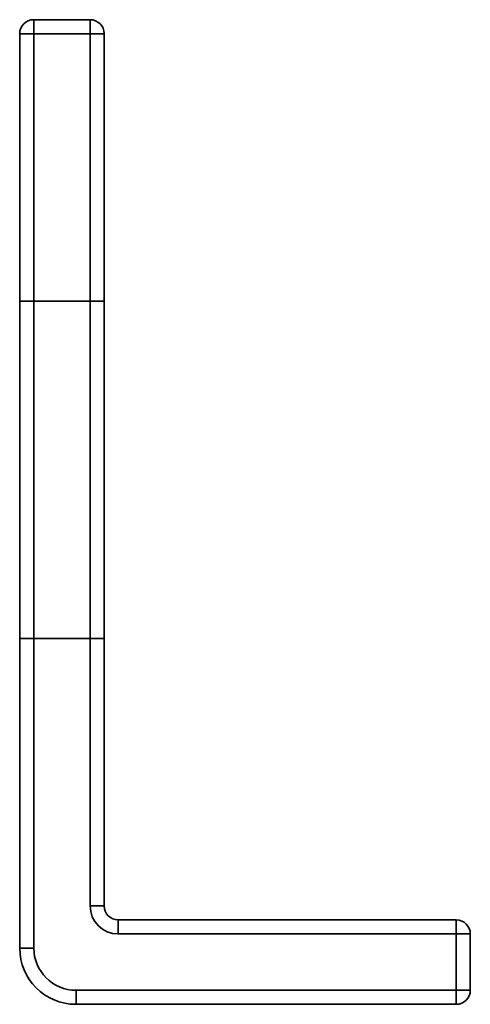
# Model space of a CAD drawing. Header units: millimetres. Extents: x 0 to 16, y 0 to 35.
import ezdxf

# ---------------------------------------------------------------- set-up
doc = ezdxf.new("R2010")
doc.units = ezdxf.units.MM
doc.layers.add('1', color=7, linetype='Continuous', true_color=0xffffff)

msp = doc.modelspace()

# ---------------------------------------------------------------- linework, layer by layer
at = {"layer": '1', "color": 252, "linetype": 'Continuous', "lineweight": 35}
for p, q in [((2.5, 35, 0.5), (0.5, 35, 0.5)), ((0.5, 35, 46.5), (2.5, 35, 46.5)), ((0.5, 35, 0.5), (0.5, 35, 46.5)), ((2.5, 35, 46.5), (2.5, 35, 0.5)), ((0, 34.5, 0.5), (0, 2, 0.5)), ((0, 2, 46.5), (0, 34.5, 46.5)), ((0, 34.5, 46.5), (0, 34.5, 0.5)), ((2.5, 34.5, 47), (0.5, 34.5, 47)), ((0.5, 2), (0.5, 34.5)), ((0.5, 34.5, 47), (0.5, 2, 47)), ((0.5, 34.5), (2.5, 34.5)), ((2.5, 3.5, 47), (2.5, 34.5, 47)), ((2.5, 34.5), (2.5, 3.5)), ((3, 34.5, 0.5), (3, 34.5, 46.5)), ((3, 34.5, 46.5), (3, 3.5, 46.5)), ((3, 3.5, 0.5), (3, 34.5, 0.5)), ((0, 25, 5), (0, 13, 5)), ((0, 25, 35), (0, 13, 35)), ((0, 25, 12), (3, 25, 12)), ((0, 13, 12), (0, 25, 12)), ((0, 13, 42), (0, 25, 42)), ((0, 25, 35), (3, 25, 35)), ((0, 25, 5), (3, 25, 5)), ((0, 25, 42), (3, 25, 42)), ((3, 13, 5), (3, 25, 5)), ((3, 13, 35), (3, 25, 35)), ((3, 25, 42), (3, 13, 42)), ((3, 25, 12), (3, 13, 12)), ((0, 13, 42), (3, 13, 42)), ((0, 13, 35), (3, 13, 35)), ((0, 13, 12), (3, 13, 12)), ((0, 13, 5), (3, 13, 5)), ((3, 3.5, 46.5), (3, 3.5, 0.5)), ((3.5, 3, 0.5), (3.5, 3, 46.5)), ((15.5, 3, 0.5), (3.5, 3, 0.5)), ((3.5, 3, 46.5), (15.5, 3, 46.5)), ((15.5, 3, 46.5), (15.5, 3, 0.5)), ((3.5, 2.5), (15.5, 2.5)), ((15.5, 2.5, 47), (3.5, 2.5, 47)), ((15.5, 0.5, 47), (15.5, 2.5, 47)), ((15.5, 2.5), (15.5, 0.5)), ((16, 0.5, 0.5), (16, 2.5, 0.5)), ((16, 2.5, 0.5), (16, 2.5, 46.5)), ((16, 2.5, 46.5), (16, 0.5, 46.5)), ((0, 2, 46.5), (0, 2, 0.5)), ((2, 0.5, 47), (15.5, 0.5, 47)), ((15.5, 0.5), (2, 0.5)), ((16, 0.5, 46.5), (16, 0.5, 0.5)), ((2, 0, 0.5), (15.5, 0, 0.5)), ((15.5, 0, 46.5), (2, 0, 46.5)), ((2, 0, 46.5), (2, 0, 0.5)), ((15.5, 0, 0.5), (15.5, 0, 46.5))]:
    msp.add_line(p, q, dxfattribs=at)
at = {"layer": '1', "color": 252, "linetype": 'Continuous', "lineweight": 35, "extrusion": (0, -8.67362e-16, -1)}
msp.add_arc((-0.5, 34.5, -0.5), 0.5, 0, 90, dxfattribs=at)
at = {"layer": '1', "color": 252, "linetype": 'Continuous', "lineweight": 35, "extrusion": (0, 0, -1)}
for centre, radius, start, end in [((-0.5, 34.5, -46.5), 0.5, 0, 90), ((-2.5, 34.5, -46.5), 0.5, 90, 180), ((-2.5, 34.5, -0.5), 0.5, 90, 180), ((-3.5, 3.5), 1, 270, 0), ((-3.5, 3.5, -47), 1, 270, 0), ((-15.5, 2.5, -0.5), 0.5, 90, 180), ((-15.5, 2.5, -46.5), 0.5, 90, 180), ((-2, 2, -46.5), 2, 270, 0), ((-2, 2), 1.5, 270, 0), ((-15.5, 0.5, -46.5), 0.5, 180, 270), ((-15.5, 0.5, -0.5), 0.5, 180, 270)]:
    msp.add_arc(centre, radius, start, end, dxfattribs=at)
at = {"layer": '1', "color": 252, "linetype": 'Continuous', "lineweight": 35, "extrusion": (-1, 0, 0)}
for centre, start, end in [((-34.5, 0.5, -0.5), 180, 270), ((-34.5, 46.5, -0.5), 90, 180)]:
    msp.add_arc(centre, 0.5, start, end, dxfattribs=at)
at = {"layer": '1', "color": 252, "linetype": 'Continuous', "lineweight": 35, "extrusion": (1, 0, 0)}
for centre, start, end in [((34.5, 46.5, 2.5), 0, 90), ((34.5, 0.5, 2.5), 270, 0), ((2.5, 0.5, 3.5), 270, 0), ((2.5, 46.5, 3.5), 0, 90), ((2.5, 0.5, 15.5), 270, 0), ((2.5, 46.5, 15.5), 0, 90), ((0.5, 0.5, 2), 180, 270), ((0.5, 46.5, 2), 90, 180), ((0.5, 46.5, 15.5), 90, 180), ((0.5, 0.5, 15.5), 180, 270)]:
    msp.add_arc(centre, 0.5, start, end, dxfattribs=at)
at = {"layer": '1', "color": 252, "linetype": 'Continuous', "lineweight": 35, "extrusion": (0, -1, 0)}
for centre, start, end in [((0.5, 46.5, -34.5), 90, 180), ((0.5, 0.5, -34.5), 180, 270), ((2.5, 0.5, -34.5), 270, 0), ((2.5, 46.5, -34.5), 0, 90), ((2.5, 0.5, -3.5), 270, 0), ((2.5, 46.5, -3.5), 0, 90), ((15.5, 0.5, -2.5), 270, 0), ((0.5, 46.5, -2), 90, 180), ((0.5, 0.5, -2), 180, 270)]:
    msp.add_arc(centre, 0.5, start, end, dxfattribs=at)
at = {"layer": '1', "color": 252, "linetype": 'Continuous', "lineweight": 35, "extrusion": (-1, 1.17146e-15, 0)}
for centre, radius, start, end in [((-24.595, 38.5), 3.523, 96.6069, 263.3931), ((-24.578, 8.5), 3.525, 96.8824, 263.1176), ((-13.484, 8.5), 3.533, 277.875, 82.125), ((-12.976, 38.5), 3.5, 269.6012, 90.3988)]:
    msp.add_arc(centre, radius, start, end, dxfattribs=at)
at = {"layer": '1', "color": 252, "linetype": 'Continuous', "lineweight": 35, "extrusion": (1, -1.17146e-15, 0)}
for centre, radius, start, end in [((24.595, 38.5, 3), 3.523, 276.6069, 83.3931), ((24.578, 8.5, 3), 3.525, 276.8824, 83.1176), ((12.976, 38.5, 3), 3.5, 89.6012, 270.3988), ((13.484, 8.5, 3), 3.533, 97.875, 262.125)]:
    msp.add_arc(centre, radius, start, end, dxfattribs=at)
at = {"layer": '1', "color": 252, "linetype": 'Continuous', "lineweight": 35}
for centre, radius in [((3.5, 3.5, 0.5), 0.5), ((3.5, 3.5, 46.5), 0.5), ((2, 2, 0.5), 2), ((2, 2, 47), 1.5)]:
    msp.add_arc(centre, radius, 180, 270, dxfattribs=at)
at = {"layer": '1', "color": 252, "linetype": 'Continuous', "lineweight": 35, "extrusion": (0, 1, 0)}
for centre, start, end in [((-15.5, 46.5, 2.5), 90, 180), ((-15.5, 0.5, 0.5), 180, 270)]:
    msp.add_arc(centre, 0.5, start, end, dxfattribs=at)
at = {"layer": '1', "color": 252, "linetype": 'Continuous', "lineweight": 35, "extrusion": (-1.17146e-15, -1, 0)}
msp.add_arc((15.5, 46.5, -0.5), 0.5, 0, 90, dxfattribs=at)

doc.saveas('drawing.dxf')
